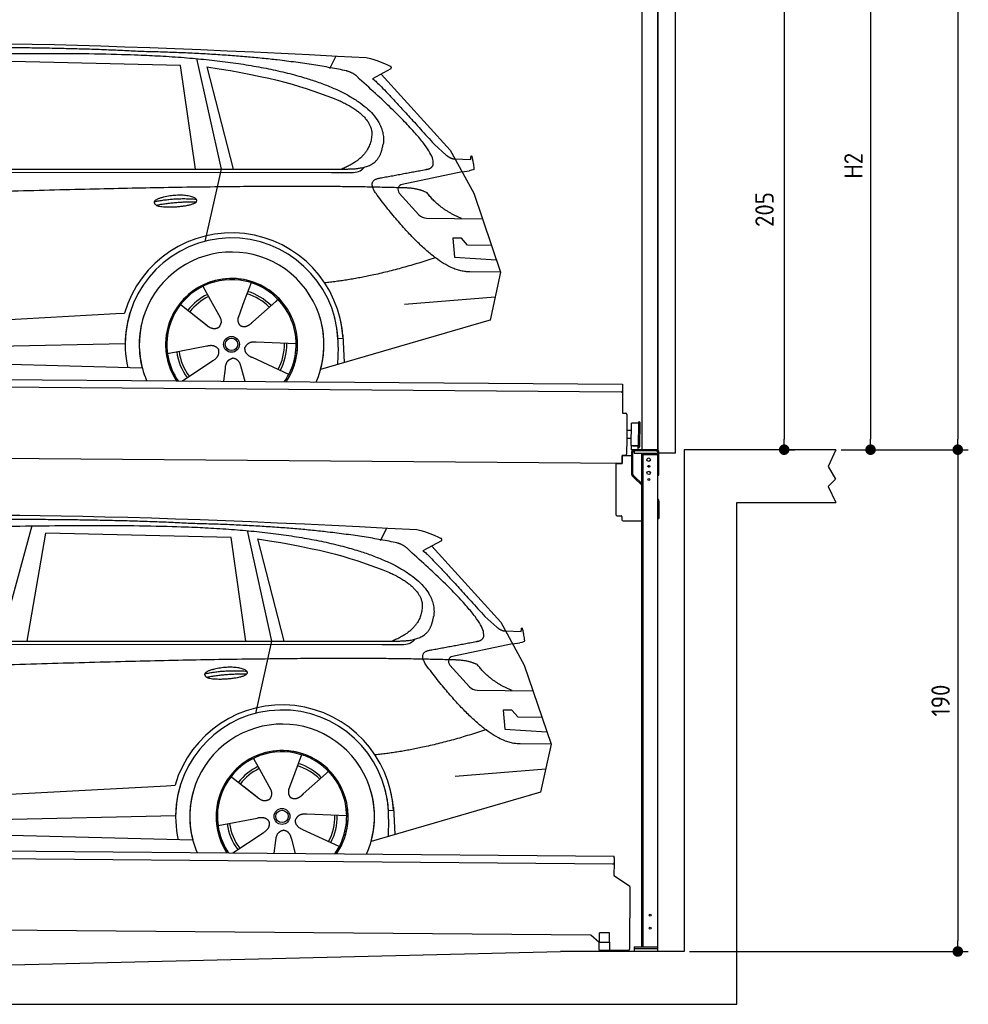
# Model space of a CAD drawing. Header units: millimetres. Extents: x -411 to 6777, y 0 to 6677.
# Tile 5 of 6: x 3183 to 6777, y 0 to 3728. Entities that reach past the tile are written whole.
import ezdxf

# ---------------------------------------------------------------- set-up
doc = ezdxf.new("R2010")
doc.units = ezdxf.units.MM
doc.layers.add('4', color=3, linetype='Continuous')
for name, color, linetype, lineweight in [('car', 10, 'Continuous', 25), ('Gebäude', 7, 'Continuous', 25), ('Plattform', 7, 'Continuous', 25), ('Ständer hinten', 7, 'Continuous', 25), ('Ständer vorne', 7, 'Continuous', 25), ('Tor', 200, 'Continuous', 25)]:
    doc.layers.add(name, color=color, linetype=linetype, lineweight=lineweight)
doc.styles.get("Standard").update_dxf_attribs({"font": 'ISOCP.SHX'})
doc.dimstyles.new('GEN-ISO', dxfattribs={"dimscale": 20, "dimtxt": 3.5, "dimasz": 2, "dimexe": 2, "dimexo": 1, "dimgap": 1.5, "dimtad": 1, "dimdec": 1, "dimlfac": 0.1, "dimdsep": 46, "dimtxsty": 'STANDARD', "dimblk": 'PUNKT', "dimcen": 2, "dimclrd": 256, "dimclre": 256, "dimclrt": 2, "dimadec": 0, "dimazin": 0, "dimtp": 0.1, "dimtm": 0.1, "dimtfac": 0.71, "dimtdec": 1, "dimtmove": 2, "dimatfit": 3, "dimldrblk": 'PUNKT', "dimfxl": 2, "dimtolj": 1, "dimarcsym": 0})

# ---------------------------------------------------------------- blocks, each defined once
blk = doc.blocks.new('PUNKT')
at = {"layer": '4', "color": 0, "linetype": 'ByBlock'}
blk.add_line((-0.5, 0), (-1, 0), dxfattribs=at)
at = {"layer": '4', "color": 0, "linetype": 'ByBlock', "const_width": 0.5}
blk.add_lwpolyline([(-0.25, 0, 1), (0.25, 0, 1)], format="xyb", close=True, dxfattribs=at)
blk = doc.blocks.new('*D176')
at = {"layer": '4', "lineweight": -2, "transparency": 16777216}
for p, q in [((5720, 5850), (6776.9, 5850)), ((6736.9, 5810), (6736.9, 2140)), ((6295.4, 2100), (6776.9, 2100))]:
    blk.add_line(p, q, dxfattribs=at)
at = {"layer": 'Defpoints', "color": 0, "transparency": 16777216}
for p in [(5700, 5850), (6275.4, 2100), (6736.9, 2100)]:
    blk.add_point(p, dxfattribs=at)
at = {"layer": '4', "lineweight": -2, "transparency": 16777216, "xscale": 40, "yscale": 40, "zscale": 40}
for p, rotation in [((6736.9, 5850), 90), ((6736.9, 2100), 270)]:
    blk.add_blockref('PUNKT', p, dxfattribs=dict(at, rotation=rotation))
at = {"layer": '4', "color": 2, "transparency": 16777216, "insert": (6671.9, 3975), "char_height": 70, "attachment_point": 5, "rotation": 90}
blk.add_mtext('375', dxfattribs=at)
blk = doc.blocks.new('*D177')
at = {"layer": '4', "lineweight": -2, "transparency": 16777216}
for p, q in [((6295.4, 2100), (6776.9, 2100)), ((6736.9, 2060), (6736.9, 240)), ((5720, 200), (6776.9, 200))]:
    blk.add_line(p, q, dxfattribs=at)
at = {"layer": 'Defpoints', "color": 0, "transparency": 16777216}
for p in [(6275.4, 2100), (5700, 200), (6736.9, 200)]:
    blk.add_point(p, dxfattribs=at)
at = {"layer": '4', "lineweight": -2, "transparency": 16777216, "xscale": 40, "yscale": 40, "zscale": 40}
for p, rotation in [((6736.9, 2100), 90), ((6736.9, 200), 270)]:
    blk.add_blockref('PUNKT', p, dxfattribs=dict(at, rotation=rotation))
at = {"layer": '4', "color": 2, "transparency": 16777216, "insert": (6671.9, 1150), "char_height": 70, "attachment_point": 5, "rotation": 90}
blk.add_mtext('190', dxfattribs=at)
blk = doc.blocks.new('*D178')
at = {"layer": '4', "lineweight": -2, "transparency": 16777216}
for p, q in [((5920, 4250), (6446.5, 4250)), ((6406.5, 4210), (6406.5, 2140)), ((6295.4, 2100), (6446.5, 2100))]:
    blk.add_line(p, q, dxfattribs=at)
at = {"layer": 'Defpoints', "color": 0, "transparency": 16777216}
for p in [(5900, 4250), (6275.4, 2100), (6406.5, 2100)]:
    blk.add_point(p, dxfattribs=at)
at = {"layer": '4', "lineweight": -2, "transparency": 16777216, "xscale": 40, "yscale": 40, "zscale": 40}
for p, rotation in [((6406.5, 4250), 90), ((6406.5, 2100), 270)]:
    blk.add_blockref('PUNKT', p, dxfattribs=dict(at, rotation=rotation))
at = {"layer": '4', "color": 2, "transparency": 16777216, "insert": (6341.5, 3175), "char_height": 70, "attachment_point": 5, "rotation": 90}
blk.add_mtext('H2', dxfattribs=at)
blk = doc.blocks.new('*D180')
at = {"layer": '4', "lineweight": -2, "transparency": 16777216}
for p, q in [((5457.5, 4150), (6119.3, 4150)), ((6079.3, 4110), (6079.3, 2140)), ((6099.3, 2100), (6119.3, 2100))]:
    blk.add_line(p, q, dxfattribs=at)
at = {"layer": 'Defpoints', "color": 0, "transparency": 16777216}
for p in [(5437.5, 4150), (6079.3, 2100), (6079.3, 2100)]:
    blk.add_point(p, dxfattribs=at)
at = {"layer": '4', "lineweight": -2, "transparency": 16777216, "xscale": 40, "yscale": 40, "zscale": 40}
for p, rotation in [((6079.3, 4150), 90), ((6079.3, 2100), 270)]:
    blk.add_blockref('PUNKT', p, dxfattribs=dict(at, rotation=rotation))
at = {"layer": '4', "color": 2, "transparency": 16777216, "insert": (6004.7, 3009.2), "char_height": 70, "attachment_point": 5, "rotation": 90}
blk.add_mtext('205', dxfattribs=at)
blk = doc.blocks.new('UG Plattfrom Gl550')
at = {"layer": 'Plattform'}
for p, q in [((498.3, 603.8), (5435.1, 560.7)), ((5429.8, 530.7), (503, 573.7)), ((5435, 554.7), (5435.1, 560.7)), ((5434.9, 535.7), (5434.5, 488.2)), ((5435, 554.7), (5434.9, 535.7)), ((5434.5, 488.2), (5492.9, 448.7)), ((5495.1, 444.5), (5493, 208.2)), ((5347, 261.5), (621.4, 302.7)), ((5378.7, 233.7), (5347, 261.5)), ((5379.7, 235.2), (5380.1, 271.2)), ((5418.1, 270.8), (5380.1, 271.2)), ((5417.7, 234.8), (5418.1, 270.8)), ((5378.5, 205.2), (5378.7, 235.2)), ((5378.7, 235.2), (5418.7, 234.8)), ((5418.5, 204.8), (5418.7, 234.8)), ((5378.5, 205.2), (5418.5, 204.8)), ((5488, 203.2), (5414.8, 203.9))]:
    blk.add_line(p, q, dxfattribs=at)
for centre, radius, start, end in [((5429.9, 535.7), 5, 269.5, 359.5), ((5490.1, 444.5), 5, 359.5, 55.9134), ((5425.8, 243.8), 12, 227.6897, 228.0904), ((5414.9, 208.9), 5, 232.6301, 269.5), ((5488, 208.2), 5, 269.5, 359.5)]:
    blk.add_arc(centre, radius, start, end, dxfattribs=at)
blk = doc.blocks.new('Palette EG Gl550')
at = {"layer": 'Plattform'}
for p, q in [((429.5, 2387), (5467.3, 2348)), ((5462.1, 2318), (434.2, 2357)), ((5467.3, 2348), (5466.5, 2238)), ((5466.5, 2238), (5478.5, 2237.9)), ((5483.4, 2232.8), (5482.7, 2142.8)), ((5499.6, 2115.6), (5500.2, 2199.8)), ((5527.5, 2110.5), (5528.3, 2204.5)), ((5532.3, 2204.5), (5531.5, 2110.5)), ((5501.1, 2172.8), (5484.1, 2173)), ((5482.7, 2142.8), (5482.3, 2082.9)), ((5499.8, 2142.7), (5482.7, 2142.8)), ((5525.9, 2115), (5500.9, 2115)), ((5500.9, 2100), (5500.9, 2115)), ((5512.9, 2115), (5500.9, 2115)), ((5500.9, 2100), (5500.9, 2115)), ((5500.9, 2100), (5525.9, 2100)), ((5525.9, 2100), (5500.9, 2100)), ((5525.9, 2100), (5525.9, 2115)), ((5525.9, 2100), (5525.9, 2115)), ((5465, 2048), (341.7, 2087.7)), ((5465.2, 2078), (5465, 2048)), ((5465.2, 2078), (5477.2, 2077.9)), ((5477.2, 2077.9), (5465.2, 2078))]:
    blk.add_line(p, q, dxfattribs=at)
for centre, radius, start, end in [((5462.1, 2323), 5, 268.5823, 358.5607), ((5478.4, 2232.9), 5, 359.556, 89.556), ((5500.6, 2199.8), 0.4, 91.7323, 179.3444), ((5511.7, 1873.6), 326.8, 87.1739, 91.9438), ((5527.8, 2200.4), 0.4, 266.9623, 359.3444), ((5530.3, 2204.5), 2, 359.3444, 179.3444), ((5500, 2115.6), 0.4, 179.3444, 266.9565), ((5519.7, 2999.4), 884.4, 268.7196, 270.4008), ((5491.8, 3203.4), 1088.9, 271.795, 271.861), ((5527.2, 2114.6), 0.4, 359.556, 91.938), ((5529.5, 2110.5), 2, 179.3444, 359.3444), ((5477.3, 2082.9), 5, 269.556, 359.556)]:
    blk.add_arc(centre, radius, start, end, dxfattribs=at)
blk = doc.blocks.new('Car_EG')
at = {"layer": 'car'}
for p, q in [((3852.9, 3580.7), (3945.7, 3162.4)), ((4357.9, 3543.3), (4382.1, 3590.6)), ((3792.6, 3554.8), (3091, 3571.1)), ((3848.5, 3162.4), (3792.6, 3554.8)), ((3892.2, 3549.7), (3991.7, 3162.5)), ((4589.4, 3542.6), (4519, 3504.1)), ((4552.4, 3522.3), (4814.1, 3234)), ((4754, 3255.6), (4799.2, 3215.4)), ((4814.1, 3234), (4903.3, 3071)), ((4831.7, 3201.8), (4891.9, 3199.2)), ((1721.3, 3152.4), (4364.6, 3149.2)), ((1768.3, 3161.3), (4420.2, 3162.7)), ((3945.7, 3162.4), (3884.9, 2888.8)), ((4364.6, 3149.2), (4447.5, 3149.9)), ((4858.7, 3152.5), (4631.9, 3104.6)), ((4858.7, 3152.5), (4886.4, 3156.3)), ((4621.2, 3071.6), (4695.5, 2989.8)), ((4903.3, 3071), (5004.9, 2772.4)), ((4724.6, 2976.6), (4936.3, 2973.9)), ((4856.4, 2900.6), (4823.7, 2900.9)), ((4823.7, 2900.9), (4829.9, 2829.3)), ((4879.9, 2874.5), (4856.4, 2900.6)), ((4970.4, 2873.7), (4879.9, 2874.5)), ((4829.9, 2829.3), (4988.9, 2819.3)), ((5004.9, 2772.4), (4888, 2773.9)), ((5004.9, 2772.4), (4965.3, 2590.8)), ((4059.5, 2732.3), (4034, 2663.6)), ((3877.2, 2718.5), (3906.3, 2666.1)), ((3789.4, 2652.8), (3900.1, 2565.1)), ((3905, 2668.5), (3906.3, 2666.1)), ((3906.3, 2666.1), (3942.9, 2599.9)), ((4034, 2663.6), (4010.1, 2599)), ((4153.3, 2661.2), (4065.7, 2583.8)), ((4161.1, 2669.6), (4153.3, 2661.2)), ((4641.2, 2651.4), (4984.6, 2679.2)), ((1677.7, 2513), (3547.7, 2615.1)), ((3547.7, 2615.1), (3580.2, 2616.9)), ((3839.5, 2612.9), (3890.8, 2572.3)), ((4960.7, 2589.5), (4322.9, 2403.9)), ((4965.3, 2590.8), (4921.5, 2578.1)), ((1697, 2460.9), (3582.9, 2502.3)), ((4230.4, 2500.4), (4079.2, 2506.8)), ((4407.9, 2521.2), (4388.7, 2520.2)), ((4407.3, 2533.3), (4412.9, 2430.1)), ((1598.6, 2463.5), (3647.1, 2410.1)), ((3743, 2463.7), (3891.6, 2492.7)), ((4389.1, 2487.7), (4387.4, 2422.7)), ((3799.2, 2360.6), (3914.4, 2437.1)), ((4202.2, 2384.5), (4064.9, 2448.5)), ((3956.3, 2359.2), (3962.2, 2407.6)), ((4037, 2358.5), (4022.1, 2412.1))]:
    blk.add_line(p, q, dxfattribs=at)
for radius in [30.1, 23.6]:
    blk.add_circle((3985.4, 2498.7), radius, dxfattribs=at)
for centre, radius, start, end in [((4636, 3085.1), 20, 101.911, 222.2225), ((4725.1, 3016.6), 40, 222.2225, 269.2614), ((3985.9, 2498.2), 422.7, 3.1257, 163.6879), ((3985.9, 2498.2), 403.4, 3.1257, 179.4216), ((3985.9, 2498.2), 350, 344.3697, 194.5808), ((3985.9, 2498.2), 250, 325.66, 212.9259), ((3985.9, 2498.2), 250, 325.66, 212.9259), ((3985.4, 2498.7), 245, 41.4393, 188.2101), ((3985.9, 2498.2), 250, 40.5532, 137.1602), ((3985.4, 2498.7), 209.6, 115.7372, 141.8665), ((3985.4, 2498.7), 200.6, 44.5019, 73.0215), ((3985.4, 2498.7), 209.6, 44.3713, 72.8747), ((3985.4, 2498.7), 200.6, 115.5904, 141.8784), ((3985.4, 2498.7), 245, 0.4019, 44.2101), ((3985.9, 2498.2), 422.7, 163.4862, 163.6879), ((3985.9, 2498.2), 403.4, 162.7346, 179.4216), ((3985.9, 2498.2), 350, 160.1996, 194.5808), ((3985.9, 2498.2), 250, 152.2768, 213.34), ((3985.4, 2498.7), 245, 151.8272, 188.2101), ((3985.9, 2498.2), 350, 344.3697, 17.4023), ((3985.9, 2498.2), 403.4, 3.1257, 14.8673), ((3985.9, 2498.2), 422.7, 3.1257, 14.1157), ((3985.9, 2498.2), 403.4, 172.558, 192.5899), ((3985.9, 2498.2), 350, 171.6006, 202.9387), ((3985.9, 2498.2), 250, 168.6947, 213.34), ((3985.4, 2498.7), 245, 168.6088, 214.2758), ((3985.4, 2498.7), 245, 324.7242, 8.993), ((3985.9, 2498.2), 250, 325.66, 8.9072), ((3985.4, 2498.7), 200.6, 331.5904, 1.0215), ((3985.4, 2498.7), 209.6, 331.7372, 0.8747), ((3985.9, 2498.2), 350, 336.0613, 6.0012), ((3985.9, 2498.2), 403.4, 358.5068, 5.0439), ((3985.9, 2498.2), 422.7, 3.1257, 3.2156), ((3985.4, 2498.7), 209.6, 187.7372, 216.8747), ((3985.4, 2498.7), 200.6, 187.5904, 217.0215)]:
    blk.add_arc(centre, radius, start, end, dxfattribs=at)
for points, degree in [([(2151.2, 3599.7), (2438.8, 3661.3), (3323.8, 3648), (4495.8, 3584.7)], 3), ([(3646, 3607.4), (3297.8, 3626.8), (2681.9, 3622.1)], 2), ([(4420.9, 3534.4), (4120.4, 3597), (3646, 3607.4)], 2), ([(4495.8, 3584.7), (4542.5, 3575.3), (4551.4, 3567), (4588.7, 3551.2)], 3), ([(3892.2, 3549.7), (4146.3, 3510.8), (4259.5, 3475.1), (4392.3, 3422.4)], 3), ([(4589.4, 3542.6), (4591.1, 3544.2), (4591.8, 3547.3), (4591.2, 3550.1), (4588.7, 3551.2)], 4), ([(4470.3, 3503.5), (4452.4, 3525.4), (4420.9, 3534.4)], 2), ([(4519, 3504.1), (4526.8, 3508.3), (4754, 3255.6)], 2), ([(4732.1, 3163.2), (4821.6, 3191.2), (4470.3, 3503.5)], 2), ([(4392.3, 3422.4), (4506.4, 3370.4), (4516.5, 3305.2)], 2), ([(4516.5, 3305.2), (4521.3, 3210.7), (4403.6, 3162.7)], 2), ([(4420.2, 3162.7), (4470.3, 3162.7), (4543.3, 3167.4), (4551.5, 3214.2), (4560.1, 3257.3)], 4), ([(4799.2, 3215.4), (4807.5, 3208.1), (4820.7, 3200.3), (4829.8, 3200.3), (4831.7, 3201.8)], 4), ([(4891.9, 3199.2), (4893.5, 3238.1), (4904.1, 3163.8)], 2), ([(4447.5, 3149.9), (4466.8, 3150.5), (4481.6, 3159.5), (4488.9, 3169.7)], 3), ([(4519, 3182.3), (4519.1, 3182.4), (4519.1, 3182.4), (4519.2, 3182.4)], 3), ([(4904.1, 3163.8), (4904.4, 3160.1), (4898.8, 3158.4), (4886.4, 3156.3)], 3), ([(4638.8, 3091), (3762.4, 3119.4), (1329.3, 3007.2)], 2), ([(4537, 3064.2), (4493.2, 3122.9), (4553.2, 3129.5)], 2), ([(4888, 2773.9), (4762.3, 2766.8), (4537, 3064.2)], 2), ([(4726.5, 3072.6), (4689.3, 3091), (4638.8, 3091)], 2), ([(4857.1, 2974.9), (4771.7, 3010.8), (4726.5, 3072.6)], 2), ([(3692.9, 3038.9), (3768.5, 3055.1), (3851.9, 3048.6)], 2), ([(3700, 3026), (3774.1, 3039.9), (3852, 3038.5)], 2), ([(4756.6, 2826.5), (4531.2, 2751.1), (4338.2, 2731.7)], 2), ([(3891, 2572.3), (3914.3, 2550.4), (3937.6, 2563.8)], 2), ([(4079.2, 2506.8), (4047.4, 2510.8), (4036.4, 2486.3)], 2), ([(3891.6, 2492.7), (3922.3, 2501.4), (3936.9, 2478.8)], 2), ([(3914.4, 2437.1), (3942.4, 2452.5), (3936.9, 2478.8)], 2), ([(4064.9, 2448.5), (4034.9, 2459.5), (4036.4, 2486.3)], 2), ([(3962.2, 2407.6), (3963.4, 2439.5), (3989.4, 2446.4)], 2), ([(4022.1, 2412.1), (4016.1, 2443.5), (3989.4, 2446.4)], 2)]:
    blk.add_open_spline(points, degree=degree, dxfattribs=at)
for points, degree, knots in [([(2320.7, 3586), (2347.3, 3588), (2486.7, 3589.9), (3508.2, 3610), (4128.4, 3603.6), (4583.8, 3431), (4560.1, 3257.3)], 4, [0.0821318, 0.0821318, 0.0821318, 0.0821318, 0.0821318, 0.258851, 0.508851, 1, 1, 1, 1, 1]), ([(4553.2, 3129.5), (4720.1, 3160.6), (4722.9, 3161.2), (4731.3, 3163), (4732.1, 3163.2)], 1, [0.1611508, 0.1611508, 1, 1.0196119, 1.078724, 1.0847856, 1.0847856]), ([(3700, 3026), (3676.6, 3042.6), (3722.1, 3057.9), (3805, 3077.3), (3897.6, 3043.4), (3835.4, 3020.2), (3726.3, 3014), (3704.9, 3023), (3700, 3026)], 5, [0, 0, 0, 0, 0, 0, 0.300106, 0.500106, 0.700106, 1, 1, 1, 1, 1, 1]), ([(3942.9, 2599.9), (3944.5, 2595.8), (3945.5, 2591.8), (3945.8, 2587.9), (3946.5, 2579.3), (3943.7, 2571.3), (3937.6, 2563.8)], 3, [0.2167758, 0.2167758, 0.2167758, 0.2167758, 0.4600873, 0.4600873, 0.4600873, 1, 1, 1, 1]), ([(4010.1, 2599), (4009.5, 2595.8), (4009.3, 2592.8), (4009.3, 2589.9), (4009.7, 2587.1), (4010.4, 2581.3), (4012.5, 2576), (4016, 2571.4), (4020.9, 2568.4)], 4, [0.3191838, 0.3191838, 0.3191838, 0.3191838, 0.3191838, 0.5438253, 0.5438253, 0.5438253, 0.5438253, 1, 1, 1, 1, 1]), ([(4065.7, 2583.8), (4065.7, 2583.8), (4065.7, 2583.8), (4065.7, 2583.8), (4065.7, 2583.8), (4056.6, 2574.1), (4045.9, 2564.2), (4031.6, 2561.8), (4020.9, 2568.4)], 4, [-0.000003, -0.000003, -0.000003, -0.000003, -0.000003, 0, 0, 0, 0, 1, 1, 1, 1, 1])]:
    blk.add_open_spline(points, degree=degree, knots=knots, dxfattribs=at)
blk = doc.blocks.new('Car_147')
at = {"layer": 'car'}
for p, q in [((3229.2, 1811.5), (3109.9, 1374.6)), ((4044.3, 1793.4), (4137.1, 1375.1)), ((4549.3, 1756), (4573.5, 1803.3)), ((3211.6, 1374.7), (3282.4, 1783.8)), ((3983.9, 1767.5), (3282.4, 1783.8)), ((4039.9, 1375.1), (3983.9, 1767.5)), ((4083.5, 1762.4), (4183.1, 1375.2)), ((4780.8, 1755.3), (4710.3, 1716.8)), ((4743.8, 1735), (5005.5, 1446.7)), ((4945.4, 1468.3), (4990.6, 1428.1)), ((5005.5, 1446.7), (5094.6, 1283.7)), ((5023.1, 1414.5), (5083.3, 1411.9)), ((1912.6, 1365.1), (4556, 1361.9)), ((1959.6, 1374), (4611.6, 1375.4)), ((4137.1, 1375.1), (4076.2, 1101.5)), ((4556, 1361.9), (4638.8, 1362.6)), ((5050.1, 1365.2), (4823.2, 1317.3)), ((5050.1, 1365.2), (5077.8, 1369)), ((4812.5, 1284.3), (4886.8, 1202.4)), ((5094.6, 1283.7), (5196.3, 985.1)), ((4915.9, 1189.3), (5127.7, 1186.6)), ((5047.7, 1113.3), (5015.1, 1113.6)), ((5015.1, 1113.6), (5021.3, 1042)), ((5071.3, 1087.2), (5047.7, 1113.3)), ((5161.8, 1086.4), (5071.3, 1087.2)), ((5021.3, 1042), (5180.3, 1032)), ((5196.3, 985.1), (5079.4, 986.6)), ((5196.3, 985.1), (5156.7, 803.5)), ((4250.9, 945), (4225.3, 876.3)), ((4068.6, 931.2), (4097.7, 878.8)), ((3980.8, 865.5), (4091.4, 777.8)), ((4096.4, 881.2), (4097.7, 878.8)), ((4097.7, 878.8), (4134.2, 812.6)), ((4225.3, 876.3), (4201.5, 811.7)), ((4344.6, 873.9), (4257.1, 796.5)), ((4352.4, 882.3), (4344.6, 873.9)), ((4832.5, 864.1), (5175.9, 891.9)), ((1869, 725.7), (3739, 827.8)), ((3739, 827.8), (3771.5, 829.6)), ((4030.9, 825.6), (4082.1, 785)), ((5152, 802.2), (4514.3, 616.6)), ((5156.7, 803.5), (5112.9, 790.8)), ((4598.6, 746), (4604.3, 642.8)), ((1888.4, 673.6), (3774.2, 715)), ((4421.8, 713.1), (4270.5, 719.5)), ((4599.3, 733.9), (4580, 732.9)), ((1789.9, 676.2), (3838.5, 622.8)), ((3934.3, 676.4), (4082.9, 705.4)), ((4580.5, 700.4), (4578.8, 635.4)), ((3990.6, 573.3), (4105.7, 649.8)), ((4393.5, 597.2), (4256.3, 661.2)), ((4147.6, 571.9), (4153.6, 620.3)), ((4228.4, 571.2), (4213.4, 624.8))]:
    blk.add_line(p, q, dxfattribs=at)
for radius in [30.1, 23.6]:
    blk.add_circle((4176.8, 711.4), radius, dxfattribs=at)
for centre, radius, start, end in [((4827.3, 1297.8), 20, 101.911, 222.2225), ((4916.5, 1229.3), 40, 222.2225, 269.2614), ((4177.2, 710.9), 422.7, 3.1257, 163.6879), ((4177.2, 710.9), 403.4, 3.1257, 179.4216), ((4177.2, 710.9), 350, 344.3697, 194.5808), ((4177.2, 710.9), 250, 325.66, 212.9259), ((4177.2, 710.9), 250, 325.66, 212.9259), ((4176.8, 711.4), 245, 41.4393, 188.2101), ((4177.2, 710.9), 250, 40.5532, 137.1602), ((4176.8, 711.4), 209.6, 115.7372, 141.8665), ((4176.8, 711.4), 200.6, 44.5019, 73.0215), ((4176.8, 711.4), 209.6, 44.3713, 72.8747), ((4176.8, 711.4), 200.6, 115.5904, 141.8784), ((4176.8, 711.4), 245, 0.4019, 44.2101), ((4177.2, 710.9), 422.7, 163.4862, 163.6879), ((4177.2, 710.9), 403.4, 162.7346, 179.4216), ((4177.2, 710.9), 350, 160.1996, 194.5808), ((4177.2, 710.9), 250, 152.2768, 213.34), ((4176.8, 711.4), 245, 151.8272, 188.2101), ((4177.2, 710.9), 350, 344.3697, 17.4023), ((4177.2, 710.9), 403.4, 3.1257, 14.8673), ((4177.2, 710.9), 422.7, 3.1257, 14.1157), ((4177.2, 710.9), 403.4, 172.558, 192.5899), ((4177.2, 710.9), 350, 171.6006, 202.9387), ((4177.2, 710.9), 250, 168.6947, 213.34), ((4176.8, 711.4), 245, 168.6088, 214.2758), ((4176.8, 711.4), 245, 324.7242, 8.993), ((4177.2, 710.9), 250, 325.66, 8.9072), ((4177.2, 710.9), 350, 336.0613, 6.0012), ((4177.2, 710.9), 403.4, 358.5068, 5.0439), ((4176.8, 711.4), 200.6, 331.5904, 1.0215), ((4176.8, 711.4), 209.6, 331.7372, 0.8747), ((4177.2, 710.9), 422.7, 3.1257, 3.2156), ((4176.8, 711.4), 209.6, 187.7372, 216.8747), ((4176.8, 711.4), 200.6, 187.5904, 217.0215)]:
    blk.add_arc(centre, radius, start, end, dxfattribs=at)
for points, degree in [([(2342.5, 1812.4), (2630.1, 1874), (3515.1, 1860.7), (4687.1, 1797.4)], 3), ([(3837.4, 1820.1), (3489.2, 1839.5), (2873.2, 1834.8)], 2), ([(4612.3, 1747.1), (4311.7, 1809.7), (3837.4, 1820.1)], 2), ([(4687.1, 1797.4), (4733.9, 1788), (4742.7, 1779.7), (4780.1, 1763.9)], 3), ([(4083.5, 1762.4), (4337.6, 1723.5), (4450.8, 1687.8), (4583.6, 1635.1)], 3), ([(4780.8, 1755.3), (4782.4, 1756.9), (4783.1, 1760), (4782.6, 1762.8), (4780.1, 1763.9)], 4), ([(4661.7, 1716.2), (4643.8, 1738.1), (4612.3, 1747.1)], 2), ([(4923.5, 1375.9), (5012.9, 1403.9), (4661.7, 1716.2)], 2), ([(4710.3, 1716.8), (4718.2, 1721), (4945.4, 1468.3)], 2), ([(4583.6, 1635.1), (4697.7, 1583.1), (4707.9, 1517.9)], 2), ([(4707.9, 1517.9), (4712.6, 1423.4), (4594.9, 1375.4)], 2), ([(4611.6, 1375.4), (4661.6, 1375.4), (4734.7, 1380.1), (4742.8, 1426.9), (4751.5, 1470)], 4), ([(4990.6, 1428.1), (4998.8, 1420.7), (5012.1, 1413), (5021.2, 1413), (5023.1, 1414.5)], 4), ([(5083.3, 1411.9), (5084.8, 1450.8), (5095.5, 1376.5)], 2), ([(4638.8, 1362.6), (4658.1, 1363.2), (4672.9, 1372.2), (4680.2, 1382.4)], 3), ([(4710.3, 1395), (4710.4, 1395.1), (4710.5, 1395.1), (4710.6, 1395.1)], 3), ([(4728.4, 1276.9), (4684.6, 1335.6), (4744.6, 1342.2)], 2), ([(5095.5, 1376.5), (5095.7, 1372.8), (5090.2, 1371.1), (5077.8, 1368.9)], 3), ([(4830.2, 1303.7), (3953.8, 1332.1), (1520.6, 1219.9)], 2), ([(5079.4, 986.6), (4953.6, 979.5), (4728.4, 1276.9)], 2), ([(4917.9, 1285.3), (4880.6, 1303.7), (4830.2, 1303.7)], 2), ([(5048.4, 1187.6), (4963.1, 1223.5), (4917.9, 1285.3)], 2), ([(3884.3, 1251.6), (3959.8, 1267.8), (4043.3, 1261.3)], 2), ([(3891.3, 1238.7), (3965.5, 1252.6), (4043.4, 1251.2)], 2), ([(4947.9, 1039.2), (4722.5, 963.8), (4529.6, 944.4)], 2), ([(4082.4, 785), (4105.7, 763.1), (4129, 776.5)], 2), ([(4270.5, 719.5), (4238.8, 723.5), (4227.8, 699)], 2), ([(4082.9, 705.4), (4113.7, 714.1), (4128.3, 691.5)], 2), ([(4105.7, 649.8), (4133.7, 665.2), (4128.3, 691.5)], 2), ([(4256.3, 661.2), (4226.3, 672.2), (4227.8, 699)], 2), ([(4153.6, 620.3), (4154.8, 652.2), (4180.7, 659.1)], 2), ([(4213.4, 624.8), (4207.4, 656.2), (4180.7, 659.1)], 2)]:
    blk.add_open_spline(points, degree=degree, dxfattribs=at)
for points, degree, knots in [([(2512.1, 1798.7), (2538.6, 1800.7), (2678.1, 1802.6), (3699.5, 1822.7), (4319.8, 1816.3), (4775.2, 1643.7), (4751.5, 1470)], 4, [0.0821318, 0.0821318, 0.0821318, 0.0821318, 0.0821318, 0.258851, 0.508851, 1, 1, 1, 1, 1]), ([(4744.6, 1342.2), (4911.5, 1373.3), (4914.3, 1373.9), (4922.6, 1375.7), (4923.5, 1375.9)], 1, [0.1611508, 0.1611508, 1, 1.0196119, 1.078724, 1.0847856, 1.0847856]), ([(3891.3, 1238.7), (3867.9, 1255.3), (3913.5, 1270.6), (3996.3, 1290), (4089, 1256.1), (4026.8, 1232.9), (3917.6, 1226.7), (3896.2, 1235.7), (3891.3, 1238.7)], 5, [0, 0, 0, 0, 0, 0, 0.300106, 0.500106, 0.700106, 1, 1, 1, 1, 1, 1]), ([(4134.2, 812.6), (4135.9, 808.5), (4136.9, 804.5), (4137.2, 800.6), (4137.8, 792), (4135.1, 784), (4129, 776.5)], 3, [0.2167758, 0.2167758, 0.2167758, 0.2167758, 0.4600873, 0.4600873, 0.4600873, 1, 1, 1, 1]), ([(4201.5, 811.7), (4200.9, 808.5), (4200.6, 805.5), (4200.7, 802.6), (4201, 799.8), (4201.8, 794), (4203.8, 788.7), (4207.4, 784.1), (4212.3, 781.1)], 4, [0.3191838, 0.3191838, 0.3191838, 0.3191838, 0.3191838, 0.5438253, 0.5438253, 0.5438253, 0.5438253, 1, 1, 1, 1, 1]), ([(4257.1, 796.5), (4257.1, 796.5), (4257.1, 796.5), (4257.1, 796.5), (4257.1, 796.5), (4248, 786.8), (4237.3, 776.9), (4223, 774.5), (4212.3, 781.1)], 4, [-0.000003, -0.000003, -0.000003, -0.000003, -0.000003, 0, 0, 0, 0, 1, 1, 1, 1, 1])]:
    blk.add_open_spline(points, degree=degree, knots=knots, dxfattribs=at)
blk = doc.blocks.new('Ständer_vorn_GT190')
at = {"layer": 'Ständer hinten'}
for p, q in [((5501, 2090), (5501, 2007.2)), ((5506.1, 2007.2), (5506.1, 2090)), ((5595, 2100), (5511, 2100)), ((5511, 2095), (5511, 2087)), ((5595.1, 2095), (5511.1, 2095)), ((5600, 200), (5600, 2090)), ((5605, 2004), (5605, 2090)), ((5465, 2048), (5465.2, 2078)), ((5465.2, 2078), (5501, 2077.7)), ((5511, 2087), (5600, 2087)), ((5540, 218), (5540, 2087)), ((5540, 2082), (5600, 2082)), ((5545, 218), (5545, 2082)), ((5441, 2048.2), (5441, 1855)), ((5441, 2048.2), (5465, 2048)), ((5510.3, 1993.9), (5504.1, 2000)), ((5507.6, 2003.7), (5512.7, 1998.6)), ((5510.3, 1993.9), (5539.8, 1965)), ((5512.7, 1998.6), (5540, 1971.8)), ((5600, 2004), (5605, 2004)), ((5600, 1914), (5602, 1912.1)), ((5605, 1904.9), (5605, 1840)), ((5446, 1850), (5461.5, 1850)), ((5464, 1847.5), (5464, 1835)), ((5469, 1830), (5540, 1830)), ((5600, 1840), (5605, 1840)), ((5511, 218), (5600, 218)), ((5511, 218), (5511, 200)), ((5600, 210), (5511, 210)), ((5600, 200), (5511, 200))]:
    blk.add_line(p, q, dxfattribs=at)
for centre, radius in [((5566, 2062), 6.5), ((5566, 2012), 6.5), ((5566, 2037), 3.7), ((5566, 1987), 3.7), ((5571.4, 338), 3.7), ((5571.4, 288), 3.7)]:
    blk.add_circle(centre, radius, dxfattribs=at)
for centre, radius, start, end in [((5511.1, 2089.9), 10.1, 90.1445, 179.6512), ((5511.1, 2090), 5, 90, 180), ((5595, 2090), 10, 0, 90), ((5595, 2090), 5, 0, 90), ((5511.1, 2007.2), 10.1, 180, 225.5525), ((5511.1, 2007.2), 5, 179.6711, 225.5525), ((5595, 1904.9), 10, 0, 45.8814), ((5446, 1855), 5, 180, 270), ((5461.5, 1847.5), 2.5, 0, 90), ((5469, 1835), 5, 180, 270)]:
    blk.add_arc(centre, radius, start, end, dxfattribs=at)
blk = doc.blocks.new('Ständer vorne ab 340')
at = {"layer": 'Ständer vorne'}
for p, q in [((5240, 5232), (5240, 4932)), ((5490, 5232), (5240, 5232)), ((5490, 5212), (5490, 5232)), ((5540, 5212), (5490, 5212)), ((5540, 4982), (5540, 5212)), ((5540.2, 5112), (5539.8, 5112)), ((5540, 5112), (5540, 2100)), ((5600, 5112), (5540, 5112)), ((5600, 2098.7), (5600, 5112)), ((5490, 4932), (5490, 4982)), ((5490, 4982), (5540, 4982)), ((5240, 4932), (5490, 4932)), ((5540, 4827.4), (5540, 4828.4)), ((5511.2, 2095), (5511.2, 2087)), ((5595.1, 2095), (5511.2, 2095)), ((5600, 2087), (5600, 2090)), ((5511.2, 2087), (5600, 2087))]:
    blk.add_line(p, q, dxfattribs=at)
blk = doc.blocks.new('Tor ab 370 Gebäude')
at = {"layer": 'Tor'}
for p, q in [((5465.6, 5464.5), (5465.6, 5763)), ((5465.6, 5763), (5668, 5763)), ((5668, 2087), (5668, 5763)), ((5557, 5464.5), (5465.6, 5464.5)), ((5557, 5464.5), (5557, 5163)), ((5562, 5157.1), (5600, 5157)), ((5600, 4992), (5600, 5157)), ((5600, 4992), (5590, 4992)), ((5600, 4992), (5600, 2087)), ((5600, 2087), (5600, 4992)), ((5668, 2087), (5600, 2087))]:
    blk.add_line(p, q, dxfattribs=at)
blk.add_arc((5563, 5163), 6, 180, 260.4059, dxfattribs=at)
blk = doc.blocks.new('Gebäude_375_GT190')
at = {"layer": 'Gebäude'}
for p, q in [((6275.4, 2100), (5700, 2100)), ((5700, 2100), (5700, 200)), ((6275.4, 2100), (6246.4, 2035.9)), ((6246.4, 2035.9), (6274.3, 1988)), ((6274.3, 1988), (6246.4, 1961)), ((6246.4, 1961), (6275.4, 1900)), ((5900, 0), (5900, 1900)), ((5900, 1900), (6275.4, 1900)), ((3000, 146.1), (5231.6, 200)), ((5700, 200), (5231.6, 200)), ((0, 0), (5900, 0))]:
    blk.add_line(p, q, dxfattribs=at)

msp = doc.modelspace()

# ---------------------------------------------------------------- block references
for name in ['Car_EG', 'Car_147']:
    msp.add_blockref(name, (0, 0))
at = {"layer": 'Gebäude'}
msp.add_blockref('Gebäude_375_GT190', (0, 0), dxfattribs=at)
at = {"layer": 'Plattform'}
for name in ['Palette EG Gl550', 'UG Plattfrom Gl550']:
    msp.add_blockref(name, (0, 0), dxfattribs=at)
at = {"layer": 'Ständer vorne'}
for name in ['Ständer vorne ab 340', 'Ständer_vorn_GT190']:
    msp.add_blockref(name, (0, 0), dxfattribs=at)
at = {"layer": 'Tor', "linetype": 'ByBlock'}
msp.add_blockref('Tor ab 370 Gebäude', (0, 0), dxfattribs=at)

# ---------------------------------------------------------------- dimensions: what is measured, and where the dimension line sits
at = {"layer": '4'}
for base, p1, p2, override, picture, middle in [((6736.86, 2100), (5700, 5850), (6275.45, 2100), {"dimdec": 0, "dimtdec": 3, "dimtolj": 0}, '*D176', (6671.86, 3975)), ((6736.86, 200), (6275.45, 2100), (5700, 200), {"dimtdec": 3, "dimtolj": 0}, '*D177', (6671.86, 1150))]:
    dim = msp.add_linear_dim(base=base, p1=p1, p2=p2, angle=90, dimstyle='GEN-ISO', override=override, dxfattribs=at)
    dim.commit()
    dim.dimension.update_dxf_attribs({"geometry": picture, "text_midpoint": middle})
dim = msp.add_linear_dim(base=(6406.55, 2100), p1=(5900, 4250), p2=(6275.45, 2100), angle=90, text='H2', dimstyle='GEN-ISO', override={"dimdec": 0, "dimtdec": 3, "dimtolj": 0}, dxfattribs=at)
dim.commit()
dim.dimension.update_dxf_attribs({"geometry": '*D178', "text_midpoint": (6341.54, 3175)})
dim = msp.add_linear_dim(base=(6079.31, 2100), p1=(5437.5, 4149.97), p2=(6079.31, 2100), angle=90, dimstyle='GEN-ISO', override={"dimtdec": 3, "dimtolj": 0}, dxfattribs=at)
dim.commit()
dim.dimension.update_dxf_attribs({"geometry": '*D180', "text_midpoint": (6004.71, 3009.23), "dimtype": 160})

doc.saveas('drawing.dxf')
